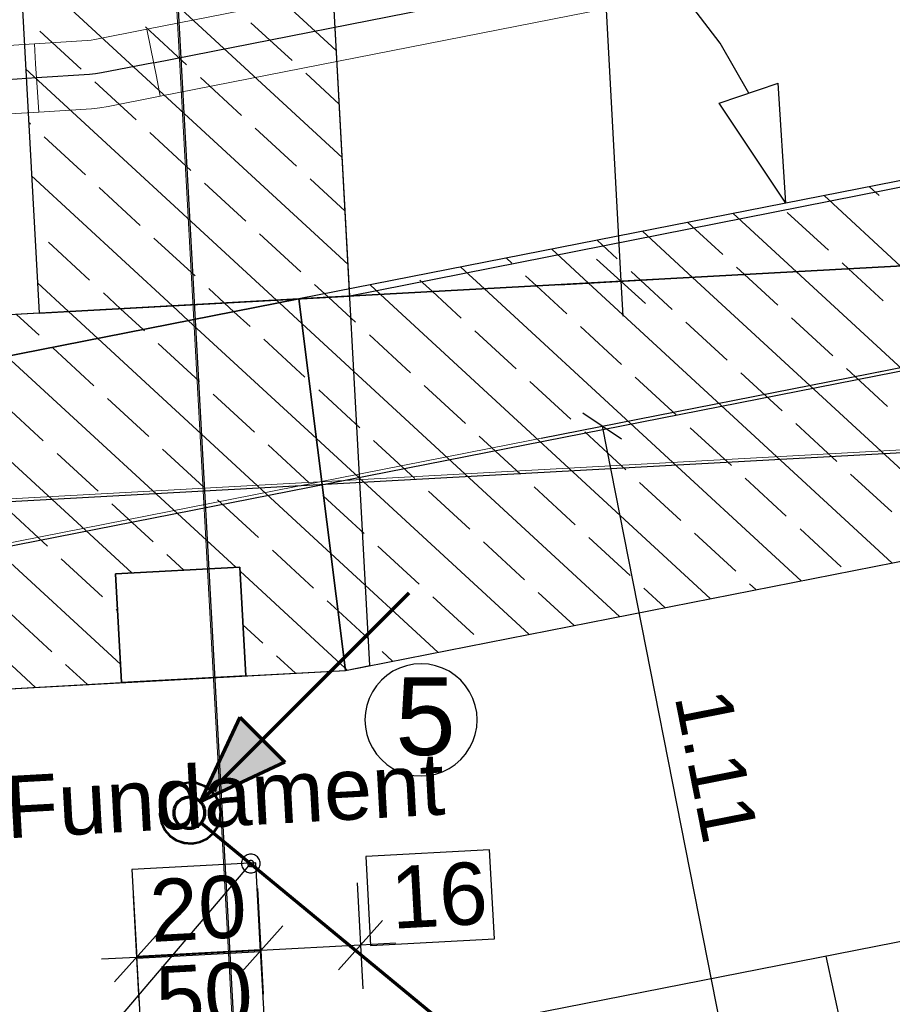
# Model space of a CAD drawing. Extents: x -779 to 790, y -208 to 633.
# Tile 103 of 232: x 155 to 183, y -78 to -46. Entities that reach past the tile are written whole.
import ezdxf
from ezdxf.lldxf.tags import DXFTag

# ---------------------------------------------------------------- set-up
doc = ezdxf.new("R2010")
doc.units = 0
doc.layers.get('0').update_dxf_attribs({"lineweight": 25})
for name, color, linetype, lineweight, true_color in [('01 Allgemein Bemaßung', 7, 'Continuous', 25, 0x848484), ('01AFU Allgemein Bemaßung-A07F5V4RWF', 7, 'Continuous', 25, 0x848484), ('02 Raster Bemaßung', 7, 'Continuous', 25, 0x848484), ('02 Raster Gebäude-A07F5V4QWF', 7, 'Continuous', 25, 0x848484), ('20 Bodenplatte-A07F5V4PWF', 7, 'Continuous', 25, 0x848484), ('20 Fallrohre', 9, 'Continuous', 25, 0x808080), ('20 Fundament-A07F5V4OWF', 7, 'Continuous', 25, 0x848484), ('20 Magerbeton Bohrungen', 7, 'Continuous', 25, 0x848484), ('30 Baugrubenplanung', 7, 'Continuous', 25, 0x848484), ('ELT Leerrohre', 1, 'Continuous', 35, 0xff0000), ('S_Mass', 150, 'Continuous', 25, 0x007fff), ('S_Regenwasser_Grundleitung', 7, 'Continuous', 70, 0x0080ff)]:
    doc.layers.add(name, color=color, linetype=linetype, lineweight=lineweight, true_color=true_color)
for name, color, linetype, lineweight in [('02 Raster Gebäude-A07F5V53WF', 7, 'Continuous', 13), ('X_Allgemein', 7, 'Continuous', 25), ('X_Text', 7, 'Continuous', 25)]:
    doc.layers.add(name, color=color, linetype=linetype, lineweight=lineweight)
doc.styles.get("Standard").update_dxf_attribs({"font": 'arial.ttf'})
tags = doc.linetypes.add('Raster-A07F5V4TWF', pattern=[0.2, 0.1, -0.05, 0, -0.05]).pattern_tags.tags
tags[10:11] = [DXFTag(74, 4), DXFTag(75, 0), DXFTag(340, '0'), DXFTag(46, 1.0), DXFTag(50, 0.0), DXFTag(44, 0.0), DXFTag(45, 0.0)]
tags[8:9] = [DXFTag(74, 4), DXFTag(75, 0), DXFTag(340, '0'), DXFTag(46, 1.0), DXFTag(50, 0.0), DXFTag(44, 0.0), DXFTag(45, 0.0)]
tags[6:7] = [DXFTag(74, 4), DXFTag(75, 0), DXFTag(340, '0'), DXFTag(46, 1.0), DXFTag(50, 0.0), DXFTag(44, 0.0), DXFTag(45, 0.0)]
tags[4:5] = [DXFTag(74, 4), DXFTag(75, 0), DXFTag(340, '0'), DXFTag(46, 1.0), DXFTag(50, 0.0), DXFTag(44, 0.0), DXFTag(45, 0.0)]
tags = doc.linetypes.add('Raster-A07F5V57WF', pattern=[0.2, 0.1, -0.05, 0, -0.05]).pattern_tags.tags
tags[10:11] = [DXFTag(74, 4), DXFTag(75, 0), DXFTag(340, '0'), DXFTag(46, 1.0), DXFTag(50, 0.0), DXFTag(44, 0.0), DXFTag(45, 0.0)]
tags[8:9] = [DXFTag(74, 4), DXFTag(75, 0), DXFTag(340, '0'), DXFTag(46, 1.0), DXFTag(50, 0.0), DXFTag(44, 0.0), DXFTag(45, 0.0)]
tags[6:7] = [DXFTag(74, 4), DXFTag(75, 0), DXFTag(340, '0'), DXFTag(46, 1.0), DXFTag(50, 0.0), DXFTag(44, 0.0), DXFTag(45, 0.0)]
tags[4:5] = [DXFTag(74, 4), DXFTag(75, 0), DXFTag(340, '0'), DXFTag(46, 1.0), DXFTag(50, 0.0), DXFTag(44, 0.0), DXFTag(45, 0.0)]
tags = doc.linetypes.add('STRICHPUNKT2', pattern=[12.7, 6.35, -3.175, 0, -3.175]).pattern_tags.tags
tags[10:11] = [DXFTag(74, 4), DXFTag(75, 0), DXFTag(340, '0'), DXFTag(46, 0.0), DXFTag(50, 0.0), DXFTag(44, 0.0), DXFTag(45, 0.0)]
tags[8:9] = [DXFTag(74, 4), DXFTag(75, 0), DXFTag(340, '0'), DXFTag(46, 0.0), DXFTag(50, 0.0), DXFTag(44, 0.0), DXFTag(45, 0.0)]
tags[6:7] = [DXFTag(74, 4), DXFTag(75, 0), DXFTag(340, '0'), DXFTag(46, 0.0), DXFTag(50, 0.0), DXFTag(44, 0.0), DXFTag(45, 0.0)]
tags[4:5] = [DXFTag(74, 4), DXFTag(75, 0), DXFTag(340, '0'), DXFTag(46, 0.0), DXFTag(50, 0.0), DXFTag(44, 0.0), DXFTag(45, 0.0)]
tags = doc.linetypes.add('Wipeout_Contour-A07F5V4SWF', pattern=[1, 0, -1]).pattern_tags.tags
tags[6:7] = [DXFTag(74, 4), DXFTag(75, 0), DXFTag(340, '0'), DXFTag(46, 1.0), DXFTag(50, 0.0), DXFTag(44, 0.0), DXFTag(45, 0.0)]
tags[4:5] = [DXFTag(74, 4), DXFTag(75, 0), DXFTag(340, '0'), DXFTag(46, 1.0), DXFTag(50, 0.0), DXFTag(44, 0.0), DXFTag(45, 0.0)]

# ---------------------------------------------------------------- blocks, each defined once
blk = doc.blocks.new('Referenz-A07F5V4VWF', base_point=(-401.415, -176.34))
at = {"color": 0, "linetype": 'ByBlock', "lineweight": -2, "ltscale": 12.5}
for p, q in [((165.387, -55.332), (153.039, 170.342)), ((144.554, 142.36), (155.401, -55.879)), ((165.387, -55.332), (155.497, 125.426)), ((166.036, -67.204), (155.497, 125.426)), ((446.71, 0.268), (163.756, -55.421)), ((446.71, 0.268), (165.387, -55.332)), ((249.844, -50.71), (163.756, -55.421)), ((163.756, -55.421), (249.844, -50.71)), ((165.25, -67.359), (249.844, -50.71)), ((155.401, -55.879), (165.387, -55.332)), ((163.756, -55.421), (6.2, -64.044)), ((79.163, -72.071), (163.756, -55.421)), ((163.756, -55.421), (79.163, -72.071)), ((163.756, -55.421), (165.25, -67.359)), ((165.25, -67.359), (163.756, -55.421)), ((157.86, -64.258), (161.854, -64.039)), ((157.86, -64.258), (161.854, -64.039)), ((161.854, -64.039), (162.045, -67.534)), ((161.854, -64.039), (162.045, -67.534)), ((158.051, -67.753), (157.86, -64.258)), ((158.051, -67.753), (157.86, -64.258)), ((6.861, -76.114), (165.252, -67.359)), ((162.045, -67.534), (165.25, -67.359)), ((165.252, -67.359), (166.036, -67.204)), ((162.045, -67.534), (158.051, -67.753)), ((79.163, -72.071), (158.051, -67.753))]:
    blk.add_line(p, q, dxfattribs=at)
at = {"layer": '01AFU Allgemein Bemaßung-A07F5V4RWF', "color": 0, "lineweight": -2}
for p, q in [((164.215, 125.903), (174.105, -54.855)), ((173.315, -54.147), (174.895, -55.563)), ((172.108, -54.964), (175.51, -54.778)), ((174.105, -54.855), (174.167, -55.978)), ((162.419, -74.368), (162.606, -77.769)), ((165.624, -74.192), (165.81, -77.594)), ((158.425, -74.586), (158.611, -77.988)), ((161.821, -77.155), (163.237, -75.575)), ((165.026, -76.98), (166.441, -75.4)), ((159.242, -75.794), (157.826, -77.374)), ((165.733, -76.19), (162.529, -76.365)), ((166.857, -76.128), (165.733, -76.19)), ((158.534, -76.584), (157.411, -76.645)), ((162.529, -76.365), (158.534, -76.584))]:
    blk.add_line(p, q, dxfattribs=at)
at = {"layer": '01AFU Allgemein Bemaßung-A07F5V4RWF', "color": 0, "linetype": 'Wipeout_Contour-A07F5V4SWF', "lineweight": -2, "ltscale": 1.625}
for p, q in [((169.881, -73.129), (165.9, -73.347)), ((165.9, -73.347), (166.056, -76.201)), ((170.037, -75.983), (169.881, -73.129)), ((162.368, -73.541), (158.386, -73.759)), ((162.524, -76.394), (162.368, -73.541)), ((158.386, -73.759), (158.542, -76.612)), ((166.056, -76.201), (170.037, -75.983)), ((162.521, -76.337), (158.539, -76.555)), ((158.539, -76.555), (158.695, -79.408)), ((158.542, -76.612), (162.524, -76.394)), ((162.677, -79.19), (162.521, -76.337))]:
    blk.add_line(p, q, dxfattribs=at)
at = {"layer": '02 Raster Bemaßung', "color": 0, "lineweight": -2}
for p, q in [((177.289, -47.198), (176.167, -45.724)), ((178.211, -48.805), (177.289, -47.198)), ((177.263, -49.124), (179.159, -48.485)), ((179.404, -52.342), (179.159, -48.485)), ((179.404, -52.342), (177.263, -49.124))]:
    blk.add_line(p, q, dxfattribs=at)
at = {"layer": '02 Raster Gebäude-A07F5V4QWF', "color": 0, "linetype": 'Raster-A07F5V4TWF', "lineweight": -2, "ltscale": 187.5}
for p, q in [((149.09, 150.977), (163.754, -117.01)), ((7.744, -92.243), (440.093, -7.15)), ((435.203, -46.58), (6.528, -70.036))]:
    blk.add_line(p, q, dxfattribs=at)
at = {"layer": '20 Bodenplatte-A07F5V4PWF', "color": 0, "lineweight": -2}
for p, q in [((166.036, -67.204), (155.497, 125.426)), ((161.854, -64.039), (157.86, -64.258)), ((162.045, -67.534), (161.854, -64.039)), ((157.86, -64.258), (158.051, -67.753)), ((6.861, -76.114), (165.252, -67.359)), ((165.252, -67.359), (166.036, -67.204)), ((158.051, -67.753), (162.045, -67.534))]:
    blk.add_line(p, q, dxfattribs=at)
at = {"layer": '20 Fundament-A07F5V4OWF', "color": 0, "lineweight": -2}
for p, q in [((165.387, -55.332), (155.497, 125.426)), ((145.516, 124.78), (155.401, -55.879)), ((446.71, 0.268), (163.756, -55.421)), ((164.955, -47.438), (154.407, -37.711)), ((165.144, -50.877), (154.595, -41.15)), ((165.332, -54.315), (154.783, -44.588)), ((156.753, -48.037), (155.43, -46.817)), ((160.145, -47.9), (158.821, -46.679)), ((163.537, -47.762), (162.213, -46.542)), ((163.033, -55.461), (154.971, -48.027)), ((161.909, -49.527), (160.586, -48.306)), ((165.05, -49.157), (163.978, -48.169)), ((158.518, -49.664), (157.194, -48.444)), ((155.126, -49.802), (155.065, -49.746)), ((163.674, -51.154), (162.351, -49.934)), ((156.891, -51.429), (155.567, -50.208)), ((160.282, -51.291), (158.959, -50.071)), ((165.25, -67.359), (249.844, -50.71)), ((159.691, -55.644), (155.16, -51.465)), ((165.238, -52.596), (164.115, -51.561)), ((158.655, -53.056), (157.332, -51.836)), ((162.047, -52.919), (160.723, -51.698)), ((182.398, -52.094), (182.092, -51.813)), ((183.088, -54.363), (180.633, -52.1)), ((179.745, -54.546), (177.715, -52.674)), ((180.77, -53.859), (179.447, -52.638)), ((177.379, -53.996), (176.256, -52.961)), ((155.263, -53.193), (155.254, -53.184)), ((160.42, -54.683), (159.096, -53.463)), ((163.811, -54.546), (162.488, -53.325)), ((176.403, -54.729), (174.797, -53.248)), ((157.028, -54.821), (155.704, -53.6)), ((173.987, -54.134), (173.338, -53.535)), ((170.595, -54.271), (170.42, -54.11)), ((173.061, -54.912), (171.879, -53.823)), ((169.718, -55.095), (168.961, -54.397)), ((178.074, -54.638), (177.82, -54.403)), ((181.417, -54.455), (181.211, -54.266)), ((171.389, -55.004), (171.036, -54.678)), ((174.732, -54.821), (174.428, -54.54)), ((185.729, -63.329), (176.403, -54.729)), ((179.143, -55.623), (178.074, -54.638)), ((188.647, -62.754), (179.745, -54.546)), ((182.535, -55.486), (181.417, -54.455)), ((156.349, -55.827), (155.348, -54.904)), ((164.705, -55.369), (164.253, -54.953)), ((166.376, -55.278), (166.043, -54.971)), ((168.047, -55.186), (167.644, -54.815)), ((172.36, -55.898), (171.389, -55.004)), ((182.811, -63.903), (173.061, -54.912)), ((175.751, -55.761), (174.732, -54.821)), ((158.02, -55.735), (157.469, -55.227)), ((161.362, -55.552), (160.861, -55.09)), ((164.705, -55.369), (164.584, -55.258)), ((165.576, -56.173), (164.705, -55.369)), ((176.975, -65.051), (166.376, -55.278)), ((168.968, -56.036), (168.047, -55.186)), ((179.893, -64.477), (169.718, -55.095)), ((160.207, -56.12), (159.691, -55.644)), ((161.666, -55.833), (161.362, -55.552)), ((163.125, -55.546), (163.033, -55.461)), ((163.856, -56.219), (163.125, -55.546)), ((155.401, -55.879), (95.487, -59.158)), ((155.401, -56.585), (154.677, -55.918)), ((157.289, -56.694), (156.349, -55.827)), ((158.748, -56.407), (158.02, -55.735)), ((162.184, -56.31), (161.666, -55.833)), ((164.318, -59.91), (160.207, -56.12)), ((174.057, -65.626), (163.856, -56.219)), ((174.124, -57.525), (172.801, -56.305)), ((177.516, -57.388), (176.193, -56.168)), ((180.908, -57.251), (179.584, -56.03)), ((158.793, -56.448), (158.748, -56.407)), ((167.341, -57.8), (166.017, -56.58)), ((170.732, -57.663), (169.409, -56.442)), ((164.78, -63.602), (157.289, -56.694)), ((160.557, -58.075), (159.234, -56.855)), ((163.949, -57.938), (162.625, -56.717)), ((161.722, -64.046), (154.371, -57.268)), ((157.165, -58.212), (155.842, -56.992)), ((158.379, -64.229), (151.453, -57.843)), ((179.281, -59.015), (177.957, -57.795)), ((182.672, -58.878), (181.349, -57.657)), ((169.105, -59.427), (167.782, -58.207)), ((172.497, -59.29), (171.174, -58.07)), ((175.889, -59.153), (174.565, -57.932)), ((158.019, -67.162), (148.535, -58.417)), ((162.322, -59.702), (160.998, -58.482)), ((165.713, -59.565), (164.39, -58.344)), ((155.538, -59.977), (154.215, -58.757)), ((158.93, -59.84), (157.607, -58.619)), ((155.283, -67.905), (145.617, -58.991)), ((181.045, -60.642), (179.722, -59.422)), ((174.262, -60.917), (172.938, -59.697)), ((177.653, -60.78), (176.33, -59.559)), ((164.086, -61.329), (162.763, -60.109)), ((171.139, -66.2), (164.318, -59.91)), ((167.478, -61.192), (166.155, -59.972)), ((170.87, -61.055), (169.546, -59.834)), ((157.303, -61.604), (155.979, -60.384)), ((160.695, -61.467), (159.371, -60.246)), ((182.81, -62.269), (181.486, -61.049)), ((176.026, -62.544), (174.703, -61.324)), ((179.418, -62.407), (178.095, -61.187)), ((169.243, -62.819), (167.919, -61.599)), ((172.634, -62.682), (171.311, -61.461)), ((159.067, -63.231), (157.744, -62.011)), ((162.459, -63.094), (161.136, -61.874)), ((164.549, -61.756), (164.527, -61.736)), ((165.851, -62.957), (164.549, -61.756)), ((155.676, -63.369), (154.352, -62.148)), ((177.791, -64.171), (176.467, -62.951)), ((181.183, -64.034), (179.859, -62.814)), ((171.007, -64.446), (169.684, -63.226)), ((174.399, -64.309), (173.076, -63.089)), ((164.224, -64.721), (162.9, -63.501)), ((168.221, -66.774), (164.78, -63.602)), ((167.615, -64.584), (166.292, -63.363)), ((157.44, -64.996), (156.117, -63.776)), ((160.05, -64.138), (159.509, -63.638)), ((157.86, -64.258), (161.854, -64.039)), ((161.854, -64.039), (162.045, -67.534)), ((165.242, -67.293), (161.862, -64.176)), ((158.051, -67.753), (157.86, -64.258)), ((172.598, -65.913), (171.448, -64.853)), ((175.516, -65.339), (174.84, -64.716)), ((178.434, -64.764), (178.232, -64.578)), ((165.011, -65.447), (164.665, -65.128)), ((169.38, -66.211), (168.057, -64.991)), ((157.924, -65.443), (157.881, -65.403)), ((165.988, -66.348), (165.011, -65.447)), ((155.813, -66.761), (154.49, -65.54)), ((162.597, -66.486), (161.956, -65.895)), ((166.762, -67.062), (166.429, -66.755)), ((163.639, -67.447), (163.038, -66.893)), ((156.954, -67.813), (156.254, -67.167)), ((162.045, -67.534), (165.25, -67.359)), ((165.303, -67.349), (165.242, -67.293)), ((21.368, -75.234), (158.051, -67.753))]:
    blk.add_line(p, q, dxfattribs=at)
at = {"layer": '20 Magerbeton Bohrungen', "color": 0, "lineweight": -2}
for p, q in [((165.387, -55.332), (155.497, 125.426)), ((446.71, 0.268), (165.387, -55.332))]:
    blk.add_line(p, q, dxfattribs=at)
at = {"layer": '30 Baugrubenplanung', "color": 0, "lineweight": -2}
for p, q in [((469.416, -19.726), (167.537, -79.141)), ((469.416, -19.726), (167.537, -79.141)), ((192.038, -128.636), (180.702, -76.55))]:
    blk.add_line(p, q, dxfattribs=at)
at = {"layer": '01 Allgemein Bemaßung', "color": 0, "linetype": 'ByBlock', "lineweight": -2, "ltscale": 0.21125, "insert": (133.943, -71.875), "char_height": 2.00026, "attachment_point": 1, "rotation": 3.132}
blk.add_mtext('{\\fArial;Aussparrung im Fundament}', dxfattribs=at)
at = {"layer": '01AFU Allgemein Bemaßung-A07F5V4RWF', "color": 0, "linetype": 'ByBlock', "lineweight": -2, "ltscale": 1.625, "char_height": 2.00026, "attachment_point": 1, "rotation": 3.1326}
for s, insert in [('{\\fArial;16}', (166.651, -73.669)), ('{\\fArial;20}', (158.91, -74.093)), ('{\\fArial;50}', (159.103, -76.887))]:
    blk.add_mtext(s, dxfattribs=dict(at, insert=insert))
blk = doc.blocks.new('Referenz-A07F5V59WF', base_point=(-759.499, -206.186))
at = {"layer": '02 Raster Gebäude-A07F5V53WF', "color": 0, "linetype": 'Raster-A07F5V57WF', "ltscale": 117.000008}
for p, q in [((149.038, 151.034), (163.702, -116.902)), ((-277.716, -148.324), (439.987, -7.059)), ((435.098, -46.482), (-278.836, -85.556))]:
    blk.add_line(p, q, dxfattribs=at)
at = {"layer": '20 Fallrohre', "color": 0, "linetype": 'Continuous', "lineweight": -2, "ltscale": 225.000015}
for p, q in [((159.718, -71.109), (159.52, -71.279)), ((159.74, -71.143), (159.549, -71.306)), ((159.953, -70.996), (159.718, -71.109)), ((159.965, -71.035), (159.74, -71.143)), ((160.21, -70.948), (159.953, -70.996)), ((160.212, -70.988), (159.965, -71.035)), ((160.47, -70.968), (160.21, -70.948)), ((160.462, -71.007), (160.212, -70.988)), ((160.698, -71.09), (160.462, -71.007)), ((160.716, -71.055), (160.47, -70.968)), ((160.905, -71.232), (160.698, -71.09)), ((160.932, -71.202), (160.716, -71.055)), ((161.102, -71.4), (160.932, -71.202)), ((159.372, -71.495), (159.286, -71.741)), ((159.408, -71.513), (159.325, -71.749)), ((159.52, -71.279), (159.372, -71.495)), ((159.549, -71.306), (159.408, -71.513)), ((161.068, -71.422), (160.905, -71.232)), ((161.177, -71.648), (161.068, -71.422)), ((161.215, -71.636), (161.102, -71.4)), ((159.286, -71.741), (159.266, -72.001)), ((159.325, -71.749), (159.306, -71.999)), ((161.223, -71.894), (161.177, -71.648)), ((161.263, -71.892), (161.215, -71.636)), ((159.266, -72.001), (159.314, -72.258)), ((159.306, -71.999), (159.352, -72.246)), ((161.121, -72.381), (161.204, -72.144)), ((161.156, -72.399), (161.243, -72.152)), ((161.204, -72.144), (161.223, -71.894)), ((161.243, -72.152), (161.263, -71.892)), ((159.314, -72.258), (159.427, -72.493)), ((159.352, -72.246), (159.46, -72.471)), ((160.979, -72.587), (161.121, -72.381)), ((161.009, -72.614), (161.156, -72.399)), ((159.427, -72.493), (159.597, -72.691)), ((159.46, -72.471), (159.624, -72.662)), ((159.597, -72.691), (159.812, -72.839)), ((159.624, -72.662), (159.83, -72.803)), ((160.563, -72.859), (160.789, -72.751)), ((160.575, -72.897), (160.811, -72.784)), ((160.789, -72.751), (160.979, -72.587)), ((160.811, -72.784), (161.009, -72.614)), ((159.812, -72.839), (160.059, -72.925)), ((159.83, -72.803), (160.067, -72.886)), ((160.059, -72.925), (160.319, -72.945)), ((160.067, -72.886), (160.317, -72.905)), ((160.317, -72.905), (160.563, -72.859)), ((160.319, -72.945), (160.575, -72.897))]:
    blk.add_line(p, q, dxfattribs=at)
for points in [[(159.633, -71.226), (159.575, -71.226), (159.633, -71.171)], [(159.658, -71.171), (159.633, -71.171), (159.658, -71.154)], [(159.658, -71.202), (159.633, -71.202), (159.633, -71.171)], [(159.658, -71.202), (159.658, -71.171), (159.633, -71.171)], [(159.633, -71.226), (159.658, -71.202), (159.633, -71.202)], [(159.729, -71.154), (159.658, -71.154), (159.762, -71.13)], [(159.658, -71.154), (159.762, -71.13), (159.692, -71.13)], [(159.658, -71.202), (159.729, -71.154), (159.658, -71.154)], [(159.762, -71.13), (159.692, -71.13), (159.762, -71.082)], [(159.782, -71.082), (159.762, -71.082), (159.782, -71.072)], [(159.782, -71.117), (159.762, -71.117), (159.762, -71.082)], [(159.782, -71.117), (159.782, -71.082), (159.762, -71.082)], [(159.762, -71.13), (159.782, -71.117), (159.762, -71.117)], [(159.875, -71.072), (159.782, -71.072), (159.904, -71.058)], [(159.782, -71.072), (159.904, -71.058), (159.812, -71.058)], [(159.782, -71.117), (159.875, -71.072), (159.782, -71.072)], [(159.904, -71.058), (159.812, -71.058), (159.904, -71.014)], [(159.918, -71.014), (159.904, -71.014), (159.918, -71.01)], [(159.918, -71.051), (159.904, -71.051), (159.904, -71.014)], [(159.918, -71.051), (159.918, -71.014), (159.904, -71.014)], [(159.904, -71.058), (159.918, -71.051), (159.904, -71.051)], [(160.054, -71.01), (159.918, -71.01), (160.054, -70.969)], [(160.054, -71.011), (159.918, -71.011), (159.918, -71.01)], [(160.054, -71.011), (160.054, -71.01), (159.918, -71.01)], [(159.918, -71.051), (160.054, -71.011), (159.918, -71.011)], [(160.062, -70.969), (160.054, -70.969), (160.062, -70.968)], [(160.062, -71.008), (160.054, -71.008), (160.054, -70.969)], [(160.062, -71.008), (160.062, -70.969), (160.054, -70.969)], [(160.054, -71.011), (160.062, -71.008), (160.054, -71.008)], [(160.21, -70.968), (160.062, -70.968), (160.21, -70.948)], [(160.21, -70.989), (160.062, -70.989), (160.062, -70.968)], [(160.21, -70.989), (160.21, -70.968), (160.062, -70.968)], [(160.062, -71.008), (160.21, -70.989), (160.062, -70.989)], [(160.212, -70.988), (160.21, -70.988), (160.21, -70.948)], [(160.212, -70.988), (160.212, -70.948), (160.21, -70.948)], [(160.212, -70.948), (160.21, -70.948), (160.21, -70.948)], [(160.21, -70.989), (160.212, -70.988), (160.21, -70.988)], [(160.35, -70.988), (160.212, -70.988), (160.212, -70.948)], [(160.362, -70.952), (160.224, -70.952), (160.212, -70.948)], [(160.362, -70.992), (160.35, -70.988), (160.212, -70.988)], [(160.362, -70.992), (160.362, -70.952), (160.224, -70.952)], [(160.366, -70.992), (160.362, -70.992), (160.362, -70.952)], [(160.366, -70.993), (160.366, -70.952), (160.362, -70.952)], [(160.366, -70.952), (160.362, -70.952), (160.362, -70.952)], [(160.366, -70.993), (160.366, -70.992), (160.362, -70.992)], [(160.454, -70.993), (160.366, -70.993), (160.366, -70.952)], [(160.511, -70.978), (160.423, -70.978), (160.366, -70.952)], [(160.511, -71.019), (160.454, -70.993), (160.366, -70.993)], [(160.511, -71.019), (160.511, -70.978), (160.423, -70.978)], [(160.52, -71.019), (160.511, -71.019), (160.511, -70.978)], [(160.521, -70.98), (160.511, -70.98), (160.511, -70.978)], [(160.521, -71.023), (160.521, -70.98), (160.511, -70.98)], [(160.521, -71.023), (160.52, -71.019), (160.511, -71.019)], [(160.584, -71.023), (160.521, -71.023), (160.521, -70.98)], [(160.653, -71.027), (160.59, -71.027), (160.521, -70.98)], [(160.653, -71.069), (160.584, -71.023), (160.521, -71.023)], [(160.653, -71.069), (160.653, -71.027), (160.59, -71.027)], [(160.666, -71.069), (160.653, -71.069), (160.653, -71.027)], [(160.669, -71.032), (160.654, -71.032), (160.653, -71.027)], [(160.669, -71.078), (160.666, -71.069), (160.653, -71.069)], [(160.669, -71.078), (160.669, -71.032), (160.654, -71.032)], [(160.718, -71.078), (160.669, -71.078), (160.669, -71.032)], [(160.785, -71.095), (160.736, -71.095), (160.669, -71.032)], [(160.785, -71.14), (160.718, -71.078), (160.669, -71.078)], [(160.785, -71.14), (160.785, -71.095), (160.736, -71.095)], [(160.801, -71.14), (160.785, -71.14), (160.785, -71.095)], [(160.807, -71.107), (160.789, -71.107), (160.785, -71.095)], [(160.807, -71.157), (160.801, -71.14), (160.785, -71.14)], [(160.807, -71.157), (160.807, -71.107), (160.789, -71.107)], [(160.846, -71.157), (160.807, -71.157), (160.807, -71.107)], [(160.905, -71.182), (160.866, -71.182), (160.807, -71.107)], [(160.905, -71.232), (160.846, -71.157), (160.807, -71.157)], [(160.905, -71.232), (160.905, -71.182), (160.866, -71.182)], [(160.922, -71.232), (160.905, -71.232), (160.905, -71.182)], [(160.932, -71.202), (160.912, -71.202), (160.905, -71.182)], [(160.932, -71.26), (160.932, -71.202), (160.912, -71.202)], [(160.964, -71.26), (160.932, -71.26), (160.932, -71.202)], [(161.009, -71.283), (160.977, -71.283), (160.932, -71.202)], [(159.386, -71.542), (159.35, -71.542), (159.386, -71.474)], [(159.424, -71.474), (159.386, -71.474), (159.424, -71.404)], [(159.424, -71.488), (159.386, -71.488), (159.386, -71.474)], [(159.424, -71.488), (159.424, -71.474), (159.386, -71.474)], [(159.386, -71.558), (159.424, -71.488), (159.386, -71.488)], [(159.458, -71.404), (159.424, -71.404), (159.458, -71.36)], [(159.458, -71.426), (159.424, -71.426), (159.424, -71.404)], [(159.458, -71.426), (159.458, -71.404), (159.424, -71.404)], [(159.424, -71.488), (159.458, -71.426), (159.424, -71.426)], [(159.508, -71.36), (159.458, -71.36), (159.52, -71.345)], [(159.458, -71.36), (159.52, -71.345), (159.469, -71.345)], [(159.458, -71.426), (159.508, -71.36), (159.458, -71.36)], [(159.52, -71.345), (159.469, -71.345), (159.52, -71.279)], [(159.549, -71.279), (159.52, -71.279), (159.549, -71.251)], [(159.549, -71.306), (159.52, -71.306), (159.52, -71.279)], [(159.549, -71.306), (159.549, -71.279), (159.52, -71.279)], [(159.52, -71.345), (159.549, -71.306), (159.52, -71.306)], [(159.607, -71.251), (159.549, -71.251), (159.633, -71.226)], [(159.549, -71.251), (159.633, -71.226), (159.575, -71.226)], [(159.549, -71.306), (159.607, -71.251), (159.549, -71.251)], [(160.932, -71.26), (160.922, -71.232), (160.905, -71.232)], [(161.009, -71.341), (160.964, -71.26), (160.932, -71.26)], [(161.009, -71.341), (161.009, -71.283), (160.977, -71.283)], [(161.026, -71.341), (161.009, -71.341), (161.009, -71.283)], [(161.04, -71.316), (161.019, -71.316), (161.009, -71.283)], [(161.04, -71.386), (161.026, -71.341), (161.009, -71.341)], [(161.04, -71.386), (161.04, -71.316), (161.019, -71.316)], [(161.066, -71.386), (161.04, -71.386), (161.04, -71.316)], [(161.094, -71.395), (161.069, -71.395), (161.04, -71.316)], [(161.094, -71.465), (161.066, -71.386), (161.04, -71.386)], [(161.094, -71.465), (161.094, -71.395), (161.069, -71.395)], [(161.112, -71.465), (161.094, -71.465), (161.094, -71.395)], [(161.129, -71.445), (161.107, -71.445), (161.094, -71.395)], [(161.129, -71.537), (161.112, -71.465), (161.094, -71.465)], [(161.129, -71.537), (161.129, -71.445), (161.107, -71.445)], [(161.147, -71.537), (161.129, -71.537), (161.129, -71.445)], [(161.16, -71.509), (161.142, -71.509), (161.129, -71.445)], [(161.16, -71.601), (161.16, -71.509), (161.142, -71.509)], [(161.175, -71.601), (161.16, -71.601), (161.16, -71.509)], [(161.197, -71.586), (161.173, -71.586), (161.16, -71.509)], [(159.287, -71.845), (159.27, -71.845), (159.287, -71.751)], [(159.298, -71.751), (159.287, -71.751), (159.298, -71.69)], [(159.297, -72.157), (159.287, -72.157), (159.287, -71.751)], [(159.298, -72.194), (159.298, -71.751), (159.287, -71.751)], [(159.306, -71.69), (159.298, -71.69), (159.306, -71.668)], [(159.305, -72.194), (159.298, -72.194), (159.298, -71.69)], [(159.306, -72.221), (159.306, -71.69), (159.298, -71.69)], [(159.309, -71.668), (159.306, -71.668), (159.309, -71.657)], [(159.309, -71.849), (159.306, -71.849), (159.306, -71.668)], [(159.309, -71.849), (159.309, -71.668), (159.306, -71.668)], [(159.336, -71.657), (159.309, -71.657), (159.336, -71.58)], [(159.336, -71.7), (159.309, -71.7), (159.309, -71.657)], [(159.336, -71.7), (159.336, -71.657), (159.309, -71.657)], [(159.309, -71.849), (159.336, -71.7), (159.309, -71.7)], [(159.35, -71.58), (159.336, -71.58), (159.35, -71.542)], [(159.35, -71.662), (159.336, -71.662), (159.336, -71.58)], [(159.35, -71.662), (159.35, -71.58), (159.336, -71.58)], [(159.336, -71.7), (159.35, -71.662), (159.336, -71.662)], [(159.386, -71.558), (159.35, -71.558), (159.35, -71.542)], [(159.386, -71.558), (159.386, -71.542), (159.35, -71.542)], [(159.35, -71.662), (159.386, -71.558), (159.35, -71.558)], [(161.16, -71.601), (161.147, -71.537), (161.129, -71.537)], [(161.197, -71.726), (161.175, -71.601), (161.16, -71.601)], [(161.197, -71.726), (161.197, -71.586), (161.173, -71.586)], [(161.202, -71.726), (161.197, -71.726), (161.197, -71.586)], [(161.203, -71.606), (161.198, -71.606), (161.197, -71.586)], [(161.203, -71.745), (161.202, -71.726), (161.197, -71.726)], [(161.203, -71.745), (161.203, -71.606), (161.198, -71.606)], [(161.212, -71.745), (161.203, -71.745), (161.203, -71.606)], [(161.223, -71.673), (161.207, -71.673), (161.203, -71.606)], [(161.223, -71.894), (161.212, -71.745), (161.203, -71.745)], [(161.223, -71.894), (161.223, -71.673), (161.207, -71.673)], [(161.231, -72.203), (161.223, -72.203), (161.223, -71.673)], [(161.231, -71.699), (161.223, -71.699), (161.223, -71.673)], [(161.231, -72.203), (161.231, -71.699), (161.223, -71.699)], [(161.242, -72.142), (161.231, -72.142), (161.231, -71.699)], [(161.242, -71.737), (161.232, -71.737), (161.231, -71.699)], [(161.242, -72.142), (161.242, -71.737), (161.232, -71.737)], [(161.259, -72.049), (161.242, -72.049), (161.242, -71.737)], [(161.259, -71.864), (161.249, -71.864), (161.242, -71.737)], [(159.27, -72.001), (159.266, -72.001), (159.27, -71.845)], [(159.27, -72.029), (159.27, -72.001), (159.266, -72.001)], [(159.28, -72.029), (159.27, -72.029), (159.27, -71.845)], [(159.287, -72.157), (159.287, -71.845), (159.27, -71.845)], [(159.287, -72.157), (159.28, -72.029), (159.27, -72.029)], [(159.306, -71.999), (159.309, -71.849), (159.306, -71.849)], [(159.321, -72.221), (159.306, -72.221), (159.306, -71.999)], [(159.326, -72.149), (159.316, -72.149), (159.306, -71.999)], [(159.326, -72.288), (159.326, -72.149), (159.316, -72.149)], [(159.331, -72.288), (159.326, -72.288), (159.326, -72.149)], [(159.332, -72.168), (159.326, -72.168), (159.326, -72.149)], [(161.219, -72.193), (161.192, -72.193), (161.219, -72.045)], [(161.223, -72.045), (161.219, -72.045), (161.223, -71.894)], [(161.223, -72.226), (161.219, -72.226), (161.219, -72.045)], [(161.223, -72.226), (161.223, -72.045), (161.219, -72.045)], [(161.231, -72.203), (161.242, -72.142), (161.231, -72.142)], [(161.242, -72.142), (161.259, -72.049), (161.242, -72.049)], [(161.259, -72.049), (161.259, -71.864), (161.249, -71.864)], [(161.263, -71.892), (161.259, -71.892), (161.259, -71.864)], [(161.259, -72.049), (161.263, -71.892), (161.259, -71.892)], [(159.298, -72.194), (159.297, -72.157), (159.287, -72.157)], [(159.306, -72.221), (159.305, -72.194), (159.298, -72.194)], [(159.326, -72.288), (159.321, -72.221), (159.306, -72.221)], [(159.332, -72.307), (159.332, -72.168), (159.326, -72.168)], [(159.332, -72.307), (159.331, -72.288), (159.326, -72.288)], [(159.355, -72.307), (159.332, -72.307), (159.332, -72.168)], [(159.369, -72.293), (159.353, -72.293), (159.332, -72.168)], [(159.369, -72.385), (159.355, -72.307), (159.332, -72.307)], [(159.369, -72.385), (159.369, -72.293), (159.353, -72.293)], [(159.387, -72.385), (159.369, -72.385), (159.369, -72.293)], [(159.399, -72.357), (159.381, -72.357), (159.369, -72.293)], [(159.399, -72.449), (159.387, -72.385), (159.369, -72.385)], [(159.399, -72.449), (159.399, -72.357), (159.381, -72.357)], [(159.422, -72.449), (159.399, -72.449), (159.399, -72.357)], [(159.434, -72.429), (159.417, -72.429), (159.399, -72.357)], [(159.434, -72.499), (159.422, -72.449), (159.399, -72.449)], [(159.434, -72.499), (159.434, -72.429), (159.417, -72.429)], [(159.46, -72.499), (159.434, -72.499), (159.434, -72.429)], [(159.489, -72.508), (159.463, -72.508), (159.434, -72.429)], [(161.071, -72.533), (161.02, -72.533), (161.071, -72.468)], [(161.104, -72.468), (161.071, -72.468), (161.104, -72.406)], [(161.104, -72.489), (161.071, -72.489), (161.071, -72.468)], [(161.104, -72.489), (161.104, -72.468), (161.071, -72.468)], [(161.142, -72.406), (161.104, -72.406), (161.142, -72.335)], [(161.142, -72.419), (161.104, -72.419), (161.104, -72.406)], [(161.142, -72.419), (161.142, -72.406), (161.104, -72.406)], [(161.104, -72.489), (161.142, -72.419), (161.104, -72.419)], [(161.179, -72.335), (161.142, -72.335), (161.179, -72.231)], [(161.179, -72.351), (161.142, -72.351), (161.142, -72.335)], [(161.179, -72.351), (161.179, -72.335), (161.142, -72.335)], [(161.142, -72.419), (161.179, -72.351), (161.142, -72.351)], [(161.192, -72.231), (161.179, -72.231), (161.192, -72.193)], [(161.192, -72.313), (161.179, -72.313), (161.179, -72.231)], [(161.192, -72.313), (161.192, -72.231), (161.179, -72.231)], [(161.179, -72.351), (161.192, -72.313), (161.179, -72.313)], [(161.219, -72.236), (161.192, -72.236), (161.192, -72.193)], [(161.219, -72.236), (161.219, -72.193), (161.192, -72.193)], [(161.192, -72.313), (161.219, -72.236), (161.192, -72.236)], [(161.219, -72.236), (161.223, -72.226), (161.219, -72.226)], [(161.223, -72.226), (161.231, -72.203), (161.223, -72.203)], [(159.489, -72.578), (159.46, -72.499), (159.434, -72.499)], [(159.489, -72.578), (159.489, -72.508), (159.463, -72.508)], [(159.51, -72.578), (159.489, -72.578), (159.489, -72.508)], [(159.52, -72.553), (159.502, -72.553), (159.489, -72.508)], [(159.52, -72.61), (159.51, -72.578), (159.489, -72.578)], [(159.52, -72.61), (159.52, -72.553), (159.502, -72.553)], [(159.552, -72.61), (159.52, -72.61), (159.52, -72.553)], [(159.597, -72.634), (159.565, -72.634), (159.52, -72.553)], [(159.597, -72.691), (159.552, -72.61), (159.52, -72.61)], [(159.597, -72.691), (159.597, -72.634), (159.565, -72.634)], [(159.617, -72.691), (159.597, -72.691), (159.597, -72.634)], [(159.624, -72.662), (159.606, -72.662), (159.597, -72.634)], [(159.624, -72.712), (159.617, -72.691), (159.597, -72.691)], [(159.624, -72.712), (159.624, -72.662), (159.606, -72.662)], [(159.663, -72.712), (159.624, -72.712), (159.624, -72.662)], [(159.722, -72.736), (159.682, -72.736), (159.624, -72.662)], [(159.722, -72.787), (159.663, -72.712), (159.624, -72.712)], [(159.722, -72.787), (159.722, -72.736), (159.682, -72.736)], [(159.739, -72.787), (159.722, -72.787), (159.722, -72.736)], [(159.743, -72.753), (159.727, -72.753), (159.722, -72.736)], [(159.743, -72.798), (159.743, -72.753), (159.727, -72.753)], [(159.792, -72.798), (159.743, -72.798), (159.743, -72.753)], [(159.86, -72.816), (159.811, -72.816), (159.743, -72.753)], [(160.746, -72.821), (160.654, -72.821), (160.746, -72.777)], [(160.766, -72.777), (160.746, -72.777), (160.766, -72.763)], [(160.766, -72.812), (160.746, -72.812), (160.746, -72.777)], [(160.766, -72.812), (160.766, -72.777), (160.746, -72.777)], [(160.836, -72.763), (160.766, -72.763), (160.87, -72.74)], [(160.766, -72.763), (160.87, -72.74), (160.8, -72.74)], [(160.766, -72.812), (160.836, -72.763), (160.766, -72.763)], [(160.87, -72.74), (160.8, -72.74), (160.87, -72.691)], [(160.895, -72.691), (160.87, -72.691), (160.895, -72.667)], [(160.895, -72.722), (160.87, -72.722), (160.87, -72.691)], [(160.895, -72.722), (160.895, -72.691), (160.87, -72.691)], [(160.87, -72.74), (160.895, -72.722), (160.87, -72.722)], [(160.953, -72.667), (160.895, -72.667), (160.979, -72.643)], [(160.895, -72.667), (160.979, -72.643), (160.921, -72.643)], [(160.895, -72.722), (160.953, -72.667), (160.895, -72.667)], [(160.979, -72.643), (160.921, -72.643), (160.979, -72.587)], [(161.009, -72.587), (160.979, -72.587), (161.009, -72.548)], [(161.009, -72.614), (160.979, -72.614), (160.979, -72.587)], [(161.009, -72.614), (161.009, -72.587), (160.979, -72.587)], [(160.979, -72.643), (161.009, -72.614), (160.979, -72.614)], [(161.059, -72.548), (161.009, -72.548), (161.071, -72.533)], [(161.009, -72.548), (161.071, -72.533), (161.02, -72.533)], [(161.009, -72.614), (161.059, -72.548), (161.009, -72.548)], [(161.071, -72.533), (161.104, -72.489), (161.071, -72.489)], [(159.743, -72.798), (159.739, -72.787), (159.722, -72.787)], [(159.86, -72.861), (159.792, -72.798), (159.743, -72.798)], [(159.86, -72.861), (159.86, -72.816), (159.811, -72.816)], [(159.874, -72.861), (159.86, -72.861), (159.86, -72.816)], [(159.876, -72.825), (159.862, -72.825), (159.86, -72.816)], [(159.876, -72.867), (159.874, -72.861), (159.86, -72.861)], [(159.876, -72.867), (159.876, -72.825), (159.862, -72.825)], [(159.939, -72.867), (159.876, -72.867), (159.876, -72.825)], [(160.008, -72.871), (159.945, -72.871), (159.876, -72.825)], [(160.008, -72.913), (159.939, -72.867), (159.876, -72.867)], [(160.008, -72.913), (160.008, -72.871), (159.945, -72.871)], [(160.018, -72.913), (160.008, -72.913), (160.008, -72.871)], [(160.018, -72.875), (160.009, -72.875), (160.008, -72.871)], [(160.018, -72.915), (160.018, -72.913), (160.008, -72.913)], [(160.018, -72.915), (160.018, -72.875), (160.009, -72.875)], [(160.105, -72.915), (160.018, -72.915), (160.018, -72.875)], [(160.162, -72.901), (160.075, -72.901), (160.018, -72.875)], [(160.162, -72.941), (160.105, -72.915), (160.018, -72.915)], [(160.162, -72.941), (160.162, -72.901), (160.075, -72.901)], [(160.166, -72.941), (160.162, -72.941), (160.162, -72.901)], [(160.166, -72.902), (160.162, -72.902), (160.162, -72.901)], [(160.166, -72.942), (160.166, -72.902), (160.162, -72.902)], [(160.166, -72.942), (160.166, -72.941), (160.162, -72.941)], [(160.304, -72.942), (160.166, -72.942), (160.166, -72.902)], [(160.317, -72.905), (160.179, -72.905), (160.166, -72.902)], [(160.317, -72.945), (160.304, -72.942), (160.166, -72.942)], [(160.317, -72.945), (160.317, -72.905), (160.179, -72.905)], [(160.319, -72.945), (160.317, -72.945), (160.317, -72.905)], [(160.319, -72.945), (160.319, -72.905), (160.317, -72.905)], [(160.319, -72.905), (160.317, -72.905), (160.319, -72.905)], [(160.319, -72.945), (160.319, -72.945), (160.317, -72.945)], [(160.466, -72.905), (160.319, -72.905), (160.466, -72.885)], [(160.466, -72.926), (160.319, -72.926), (160.319, -72.905)], [(160.466, -72.926), (160.466, -72.905), (160.319, -72.905)], [(160.319, -72.945), (160.466, -72.926), (160.319, -72.926)], [(160.474, -72.885), (160.466, -72.885), (160.474, -72.883)], [(160.474, -72.924), (160.466, -72.924), (160.466, -72.885)], [(160.474, -72.924), (160.474, -72.885), (160.466, -72.885)], [(160.466, -72.926), (160.474, -72.924), (160.466, -72.924)], [(160.61, -72.883), (160.474, -72.883), (160.61, -72.842)], [(160.61, -72.884), (160.474, -72.884), (160.474, -72.883)], [(160.61, -72.884), (160.61, -72.883), (160.474, -72.883)], [(160.474, -72.924), (160.61, -72.884), (160.474, -72.884)], [(160.625, -72.842), (160.61, -72.842), (160.625, -72.835)], [(160.625, -72.879), (160.61, -72.879), (160.61, -72.842)], [(160.625, -72.879), (160.625, -72.842), (160.61, -72.842)], [(160.61, -72.884), (160.625, -72.879), (160.61, -72.879)], [(160.717, -72.835), (160.625, -72.835), (160.746, -72.821)], [(160.625, -72.835), (160.746, -72.821), (160.654, -72.821)], [(160.625, -72.879), (160.717, -72.835), (160.625, -72.835)], [(160.746, -72.821), (160.766, -72.812), (160.746, -72.812)]]:
    blk.add_solid(points, dxfattribs=at)
blk = doc.blocks.new('Maß-A07F5V7JWF', base_point=(171.541, -81.608))
at = {"color": 0, "linetype": 'ByBlock', "lineweight": -2, "ltscale": 0.25}
for p, q in [((171.541, -59.897), (183.315, -57.58)), ((174.126, -59.929), (172.881, -59.093)), ((173.504, -59.511), (177.771, -81.19)), ((175.808, -81.577), (187.582, -79.259)), ((178.393, -81.608), (177.148, -80.772))]:
    blk.add_line(p, q, dxfattribs=at)
at = {"color": 0, "linetype": 'ByBlock', "lineweight": -2, "ltscale": 0.25, "insert": (177.59, -67.847), "char_height": 1.8, "attachment_point": 1, "rotation": 281.1351}
blk.add_mtext('{\\fArial;1.11}', dxfattribs=at)
blk = doc.blocks.new('Einzeiliger Text-A07F5VFBWF', base_point=(166.85, -70.081))
at = {"color": 0, "lineweight": -2, "insert": (166.85, -67.581), "char_height": 2.5, "attachment_point": 1}
blk.add_mtext('{\\fArial;5}', dxfattribs=at)
blk = doc.blocks.new('Kreis-A07F5VFDWF', base_point=(165.875, -70.754))
at = {"color": 0, "linetype": 'ByBlock', "lineweight": -2, "ltscale": 0.25}
for p, q in [((166.777, -67.389), (166.581, -67.52)), ((166.989, -67.284), (166.777, -67.389)), ((167.212, -67.209), (166.989, -67.284)), ((167.443, -67.163), (167.212, -67.209)), ((167.679, -67.147), (167.443, -67.163)), ((167.914, -67.163), (167.679, -67.147)), ((168.146, -67.209), (167.914, -67.163)), ((168.369, -67.284), (168.146, -67.209)), ((168.581, -67.389), (168.369, -67.284)), ((168.777, -67.52), (168.581, -67.389)), ((166.404, -67.675), (166.248, -67.853)), ((166.581, -67.52), (166.404, -67.675)), ((168.954, -67.675), (168.777, -67.52)), ((169.11, -67.853), (168.954, -67.675)), ((166.248, -67.853), (166.117, -68.049)), ((169.241, -68.049), (169.11, -67.853)), ((166.013, -68.26), (165.937, -68.484)), ((166.117, -68.049), (166.013, -68.26)), ((169.345, -68.26), (169.241, -68.049)), ((169.421, -68.484), (169.345, -68.26)), ((165.937, -68.484), (165.891, -68.715)), ((169.467, -68.715), (169.421, -68.484)), ((165.891, -68.715), (165.875, -68.95)), ((165.875, -68.95), (165.891, -69.186)), ((169.482, -68.95), (169.467, -68.715)), ((169.467, -69.186), (169.482, -68.95)), ((165.891, -69.186), (165.937, -69.417)), ((169.421, -69.417), (169.467, -69.186)), ((165.937, -69.417), (166.013, -69.641)), ((169.345, -69.641), (169.421, -69.417)), ((166.013, -69.641), (166.117, -69.852)), ((166.117, -69.852), (166.248, -70.048)), ((169.11, -70.048), (169.241, -69.852)), ((169.241, -69.852), (169.345, -69.641)), ((166.248, -70.048), (166.404, -70.226)), ((166.404, -70.226), (166.581, -70.381)), ((168.777, -70.381), (168.954, -70.226)), ((168.954, -70.226), (169.11, -70.048)), ((166.581, -70.381), (166.777, -70.512)), ((166.777, -70.512), (166.989, -70.617)), ((168.369, -70.617), (168.581, -70.512)), ((168.581, -70.512), (168.777, -70.381)), ((166.989, -70.617), (167.212, -70.692)), ((167.212, -70.692), (167.443, -70.738)), ((167.443, -70.738), (167.679, -70.754)), ((167.679, -70.754), (167.914, -70.738)), ((167.914, -70.738), (168.146, -70.692)), ((168.146, -70.692), (168.369, -70.617))]:
    blk.add_line(p, q, dxfattribs=at)

msp = doc.modelspace()

# ---------------------------------------------------------------- linework, layer by layer
at = {"layer": 'ELT Leerrohre', "color": 1, "lineweight": 13, "true_color": 0xff0000}
for p, q in [((217.742, -35.162), (158.871, -46.749)), ((159.296, -48.908), (218.166, -37.321)), ((158.871, -46.749), (157.199, -47.079)), ((158.871, -46.749), (158.996, -47.382)), ((158.996, -47.382), (158.871, -46.749)), ((156.953, -47.11), (155.252, -47.219)), ((157.076, -47.099), (156.953, -47.11)), ((157.199, -47.079), (157.076, -47.099)), ((155.252, -47.219), (59.445, -53.305)), ((155.293, -47.862), (155.252, -47.219)), ((155.293, -47.862), (155.252, -47.219)), ((158.996, -47.382), (159.172, -48.276)), ((159.172, -48.276), (158.996, -47.382)), ((155.351, -48.771), (155.293, -47.862)), ((155.351, -48.771), (155.293, -47.862)), ((159.172, -48.276), (159.296, -48.908)), ((159.296, -48.908), (159.172, -48.276)), ((155.392, -49.414), (155.351, -48.771)), ((155.392, -49.414), (155.351, -48.771)), ((157.624, -49.237), (159.296, -48.908)), ((155.392, -49.414), (157.092, -49.306)), ((157.359, -49.28), (157.092, -49.306)), ((157.624, -49.237), (157.359, -49.28)), ((59.585, -55.501), (155.392, -49.414))]:
    msp.add_line(p, q, dxfattribs=at)
at = {"layer": 'ELT Leerrohre', "color": 1, "linetype": 'STRICHPUNKT2', "lineweight": 25, "ltscale": 0.25, "true_color": 0xff0000}
for p, q in [((159.084, -47.829), (217.954, -36.241)), ((159.084, -47.829), (157.412, -48.158)), ((155.322, -48.316), (59.515, -54.403)), ((157.022, -48.208), (155.322, -48.316)), ((157.218, -48.189), (157.022, -48.208)), ((157.412, -48.158), (157.218, -48.189))]:
    msp.add_line(p, q, dxfattribs=at)
at = {"layer": 'S_Mass'}
for p, q in [((161.948, -73.419), (161.931, -73.454)), ((161.97, -73.386), (161.948, -73.419)), ((161.996, -73.356), (161.97, -73.386)), ((162.026, -73.331), (161.996, -73.356)), ((162.058, -73.309), (162.026, -73.331)), ((162.093, -73.291), (162.058, -73.309)), ((162.131, -73.279), (162.093, -73.291)), ((162.169, -73.271), (162.131, -73.279)), ((162.208, -73.269), (162.169, -73.271)), ((162.247, -73.271), (162.208, -73.269)), ((162.286, -73.279), (162.247, -73.271)), ((162.323, -73.291), (162.286, -73.279)), ((162.358, -73.309), (162.323, -73.291)), ((162.391, -73.331), (162.358, -73.309)), ((162.42, -73.356), (162.391, -73.331)), ((162.446, -73.386), (162.42, -73.356)), ((162.468, -73.419), (162.446, -73.386)), ((162.485, -73.454), (162.468, -73.419)), ((152.185, -85.344), (162.208, -73.569)), ((161.911, -73.529), (161.908, -73.569)), ((161.908, -73.569), (161.911, -73.608)), ((161.919, -73.491), (161.911, -73.529)), ((161.911, -73.608), (161.919, -73.646)), ((161.931, -73.454), (161.919, -73.491)), ((161.919, -73.646), (161.931, -73.683)), ((161.931, -73.683), (161.948, -73.719)), ((161.948, -73.719), (161.97, -73.751)), ((162.109, -73.556), (162.108, -73.569)), ((162.108, -73.569), (162.109, -73.582)), ((162.112, -73.543), (162.109, -73.556)), ((162.109, -73.582), (162.112, -73.594)), ((162.116, -73.53), (162.112, -73.543)), ((162.112, -73.594), (162.116, -73.607)), ((162.122, -73.519), (162.116, -73.53)), ((162.116, -73.607), (162.122, -73.619)), ((162.129, -73.508), (162.122, -73.519)), ((162.122, -73.619), (162.129, -73.629)), ((162.138, -73.498), (162.129, -73.508)), ((162.129, -73.629), (162.138, -73.639)), ((162.147, -73.489), (162.138, -73.498)), ((162.138, -73.639), (162.147, -73.648)), ((162.158, -73.482), (162.147, -73.489)), ((162.147, -73.648), (162.158, -73.655)), ((162.17, -73.476), (162.158, -73.482)), ((162.158, -73.655), (162.17, -73.661)), ((162.182, -73.472), (162.17, -73.476)), ((162.17, -73.661), (162.182, -73.665)), ((162.195, -73.469), (162.182, -73.472)), ((162.182, -73.665), (162.195, -73.668)), ((162.208, -73.469), (162.195, -73.469)), ((162.195, -73.668), (162.208, -73.669)), ((162.221, -73.469), (162.208, -73.469)), ((162.208, -73.669), (162.221, -73.668)), ((162.234, -73.472), (162.221, -73.469)), ((162.221, -73.668), (162.234, -73.665)), ((162.247, -73.476), (162.234, -73.472)), ((162.234, -73.665), (162.247, -73.661)), ((162.258, -73.482), (162.247, -73.476)), ((162.247, -73.661), (162.258, -73.655)), ((162.269, -73.489), (162.258, -73.482)), ((162.258, -73.655), (162.269, -73.648)), ((162.279, -73.498), (162.269, -73.489)), ((162.269, -73.648), (162.279, -73.639)), ((162.288, -73.508), (162.279, -73.498)), ((162.279, -73.639), (162.288, -73.629)), ((162.295, -73.519), (162.288, -73.508)), ((162.288, -73.629), (162.295, -73.619)), ((162.301, -73.53), (162.295, -73.519)), ((162.295, -73.619), (162.301, -73.607)), ((162.305, -73.543), (162.301, -73.53)), ((162.301, -73.607), (162.305, -73.594)), ((162.307, -73.556), (162.305, -73.543)), ((162.305, -73.594), (162.307, -73.582)), ((162.308, -73.569), (162.307, -73.556)), ((162.307, -73.582), (162.308, -73.569)), ((162.446, -73.751), (162.468, -73.719)), ((162.468, -73.719), (162.485, -73.683)), ((162.498, -73.491), (162.485, -73.454)), ((162.485, -73.683), (162.498, -73.646)), ((162.506, -73.529), (162.498, -73.491)), ((162.498, -73.646), (162.506, -73.608)), ((162.508, -73.569), (162.506, -73.529)), ((162.506, -73.608), (162.508, -73.569)), ((161.97, -73.751), (161.996, -73.781)), ((161.996, -73.781), (162.026, -73.807)), ((162.026, -73.807), (162.058, -73.828)), ((162.058, -73.828), (162.093, -73.846)), ((162.093, -73.846), (162.131, -73.858)), ((162.131, -73.858), (162.169, -73.866)), ((162.169, -73.866), (162.208, -73.869)), ((162.208, -73.869), (162.247, -73.866)), ((162.247, -73.866), (162.286, -73.858)), ((162.286, -73.858), (162.323, -73.846)), ((162.323, -73.846), (162.358, -73.828)), ((162.358, -73.828), (162.391, -73.807)), ((162.391, -73.807), (162.42, -73.781)), ((162.42, -73.781), (162.446, -73.751))]:
    msp.add_line(p, q, dxfattribs=at)
at = {"layer": 'S_Regenwasser_Grundleitung'}
for p, q in [((160.585, -71.583), (167.302, -64.866)), ((161.853, -68.864), (160.585, -71.583)), ((161.853, -68.864), (163.304, -70.315)), ((163.304, -70.315), (160.585, -71.583)), ((159.982, -71.503), (159.928, -71.54)), ((160.041, -71.474), (159.982, -71.503)), ((160.103, -71.453), (160.041, -71.474)), ((160.167, -71.441), (160.103, -71.453)), ((160.232, -71.436), (160.167, -71.441)), ((160.297, -71.441), (160.232, -71.436)), ((160.361, -71.453), (160.297, -71.441)), ((160.423, -71.474), (160.361, -71.453)), ((160.482, -71.503), (160.423, -71.474)), ((160.536, -71.54), (160.482, -71.503)), ((159.749, -71.807), (159.736, -71.871)), ((159.77, -71.745), (159.749, -71.807)), ((159.799, -71.686), (159.77, -71.745)), ((159.835, -71.632), (159.799, -71.686)), ((159.878, -71.583), (159.835, -71.632)), ((159.928, -71.54), (159.878, -71.583)), ((160.586, -71.583), (160.536, -71.54)), ((160.629, -71.632), (160.586, -71.583)), ((160.665, -71.686), (160.629, -71.632)), ((160.694, -71.745), (160.665, -71.686)), ((160.715, -71.807), (160.694, -71.745)), ((160.728, -71.871), (160.715, -71.807)), ((159.736, -71.871), (159.732, -71.936)), ((159.732, -71.936), (159.736, -72.001)), ((159.736, -72.001), (159.749, -72.066)), ((159.749, -72.066), (159.77, -72.128)), ((159.77, -72.128), (159.799, -72.186)), ((160.665, -72.186), (160.694, -72.128)), ((160.694, -72.128), (160.715, -72.066)), ((160.715, -72.066), (160.728, -72.001)), ((160.732, -71.936), (160.728, -71.871)), ((160.728, -72.001), (160.732, -71.936)), ((159.799, -72.186), (159.835, -72.241)), ((159.835, -72.241), (159.878, -72.29)), ((159.878, -72.29), (159.928, -72.333)), ((159.928, -72.333), (159.982, -72.369)), ((159.982, -72.369), (160.041, -72.398)), ((160.041, -72.398), (160.103, -72.419)), ((160.103, -72.419), (160.167, -72.432)), ((160.167, -72.432), (160.232, -72.436)), ((160.232, -72.436), (160.297, -72.432)), ((160.297, -72.432), (160.361, -72.419)), ((160.361, -72.419), (160.423, -72.398)), ((160.423, -72.398), (160.482, -72.369)), ((160.482, -72.369), (160.536, -72.333)), ((160.536, -72.333), (160.586, -72.29)), ((160.586, -72.29), (160.629, -72.241)), ((160.617, -72.255), (172.743, -82.27)), ((160.629, -72.241), (160.665, -72.186))]:
    msp.add_line(p, q, dxfattribs=at)
for points in [[(163.304, -70.315), (161.177, -70.315), (161.853, -68.864)], [(160.585, -71.583), (163.304, -70.315), (161.177, -70.315)]]:
    msp.add_solid(points, dxfattribs=at)

# ---------------------------------------------------------------- block references
at = {"color": 8, "lineweight": 25, "ltscale": 1250, "true_color": 0x808080}
msp.add_blockref('Referenz-A07F5V59WF', (-759.499, -206.186), dxfattribs=at)
at = {"color": 8, "lineweight": 25, "ltscale": 12.5, "true_color": 0x808080}
msp.add_blockref('Referenz-A07F5V4VWF', (-401.415, -176.34), dxfattribs=at)
at = {"layer": 'S_Mass', "ltscale": 0.25}
msp.add_blockref('Maß-A07F5V7JWF', (171.541, -81.608), dxfattribs=at)
at = {"layer": 'X_Allgemein', "ltscale": 0.25}
msp.add_blockref('Kreis-A07F5VFDWF', (165.875, -70.754), dxfattribs=at)
at = {"layer": 'X_Text', "ltscale": 0.25}
msp.add_blockref('Einzeiliger Text-A07F5VFBWF', (166.85, -70.081), dxfattribs=at)

doc.saveas('drawing.dxf')
